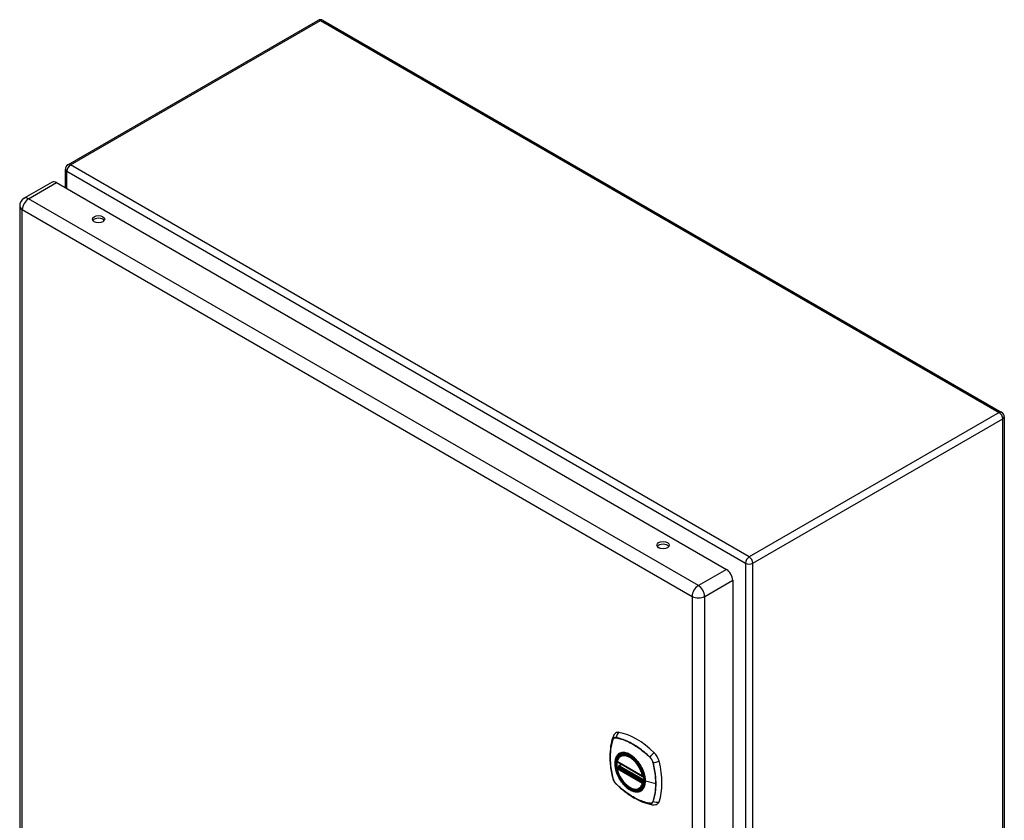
# Model space of a CAD drawing. Header units: inches. Extents: x 0 to 107, y -11 to 56.
# Tile 2 of 2: x 91 to 107, y 42 to 56. Entities that reach past the tile are written whole.
import ezdxf

# ---------------------------------------------------------------- set-up
doc = ezdxf.new("R2010")
doc.units = ezdxf.units.IN
doc.header["$MEASUREMENT"] = 0
doc.layers.add('Visible Edges(ANSI)', color=7, linetype='Continuous', lineweight=25)
doc.layers.add('Visible Tangent Edges(ANSI)', color=7, linetype='Continuous', lineweight=25)

msp = doc.modelspace()

# ---------------------------------------------------------------- linework, layer by layer
at = {"layer": 'Visible Edges(ANSI)'}
for p, q in [((91.567, 53.143), (95.691, 55.524)), ((95.775, 55.524), (106.97, 49.06)), ((91.525, 52.765), (91.525, 53.07)), ((91.307, 52.857), (90.844, 52.59)), ((91.38, 52.849), (102.429, 46.47)), ((90.771, 52.463), (90.771, 36.532)), ((107.012, 48.988), (107.012, 32.795)), ((102.532, 46.291), (102.532, 30.361)), ((100.687, 43.399), (100.705, 43.409)), ((100.631, 43.295), (101.045, 43.056)), ((100.631, 43.2), (100.645, 43.208)), ((100.65, 43.22), (100.65, 43.222)), ((100.656, 43.234), (100.697, 43.257)), ((101.057, 43.056), (101.06, 43.059)), ((101, 42.857), (101.018, 42.867))]:
    msp.add_line(p, q, dxfattribs=at)
at = {"layer": 'Visible Edges(ANSI)', "flags": 128}
for points in [[(100.558, 43.708), (100.546, 43.672), (100.535, 43.634), (100.526, 43.595), (100.519, 43.555), (100.514, 43.515), (100.51, 43.473), (100.508, 43.431), (100.507, 43.389), (100.508, 43.345), (100.51, 43.301), (100.514, 43.257), (100.519, 43.212), (100.526, 43.167), (100.534, 43.121), (100.543, 43.075), (100.554, 43.029)], [(100.601, 43.771), (100.593, 43.764), (100.586, 43.756), (100.574, 43.741), (100.564, 43.724), (100.558, 43.708)], [(100.625, 43.308), (100.63, 43.323), (100.635, 43.337), (100.641, 43.35), (100.648, 43.362), (100.657, 43.373), (100.666, 43.383), (100.676, 43.392), (100.687, 43.399)], [(100.645, 43.208), (100.647, 43.21), (100.649, 43.213), (100.65, 43.217), (100.65, 43.22)], [(100.947, 43.323), (100.966, 43.301), (100.983, 43.277), (101, 43.253), (101.016, 43.227), (101.03, 43.201), (101.043, 43.174), (101.054, 43.147), (101.064, 43.12)], [(101, 42.857), (100.989, 42.851), (100.977, 42.847), (100.964, 42.844), (100.951, 42.842), (100.937, 42.841), (100.923, 42.842), (100.909, 42.844), (100.895, 42.848), (100.88, 42.852), (100.865, 42.858), (100.851, 42.865), (100.836, 42.873), (100.821, 42.882), (100.807, 42.893), (100.792, 42.904), (100.778, 42.916), (100.765, 42.929), (100.751, 42.943), (100.738, 42.957), (100.725, 42.973), (100.713, 42.989), (100.702, 43.005), (100.691, 43.023), (100.68, 43.04), (100.671, 43.058), (100.662, 43.076), (100.654, 43.095), (100.646, 43.113), (100.64, 43.132), (100.634, 43.151), (100.629, 43.169), (100.625, 43.188)], [(100.554, 43.029), (100.559, 43.014), (100.564, 43), (100.57, 42.987), (100.577, 42.974), (100.585, 42.962), (100.593, 42.95), (100.603, 42.938), (100.613, 42.927)], [(100.613, 42.927), (100.648, 42.895), (100.683, 42.863), (100.718, 42.833), (100.754, 42.805), (100.79, 42.778), (100.827, 42.753), (100.864, 42.729), (100.901, 42.706), (100.938, 42.686), (100.976, 42.667), (101.014, 42.649), (101.051, 42.634), (101.089, 42.62), (101.127, 42.608), (101.165, 42.598), (101.203, 42.59)], [(101.203, 42.59), (101.22, 42.588), (101.239, 42.588), (101.259, 42.591), (101.269, 42.593), (101.279, 42.596)]]:
    msp.add_lwpolyline(points, dxfattribs=at)
at = {"layer": 'Visible Edges(ANSI)'}
for centre, radius, start, end in [((95.733, 55.451), 0.084, 60, 120), ((91.609, 53.07), 0.084, 120, 180), ((90.917, 52.463), 0.146, 120, 180), ((106.928, 48.988), 0.084, 0, 60), ((100.637, 43.306), 0.0118, 166.5554, 240), ((100.662, 43.224), 0.0118, 120, 187.8283), ((100.637, 43.19), 0.0118, 120, 190.611), ((101.051, 43.067), 0.0118, 240, 300)]:
    msp.add_arc(centre, radius, start, end, dxfattribs=at)
for centre, major_axis, start_param, end_param in [((91.38, 52.73), (-0.073, 0.126), 5.497787, 6.283185), ((92.072, 52.202), (0.102, 0), 0.378178, 2.763414), ((101.383, 46.826), (0.102, 0), 0.378178, 2.763414), ((102.429, 46.351), (0.073, -0.126), 0.785398, 2.356194), ((100.698, 43.623), (-0.089, 0.153), 5.825423, 6.381985), ((100.948, 42.626), (-0.64, 1.108), 5.170151, 5.825423), ((100.844, 43.128), (-0.157, 0.273), 5.505569, 6.748139), ((101.199, 43.333), (0.089, -0.153), 1.113034, 2.028558), ((100.844, 43.128), (-0.157, 0.273), 0.591177, 1.011803), ((100.461, 43.47), (-0.64, 1.108), 3.599355, 4.254627), ((100.844, 43.128), (0.157, -0.273), 5.818232, 7.060801), ((101.199, 42.754), (0.089, -0.153), 6.184386, 6.740947)]:
    msp.add_ellipse(centre, major_axis=major_axis, ratio=0.57735, start_param=start_param, end_param=end_param, dxfattribs=at)
for centre, major_axis in [((92.072, 52.245), (0.102, 0)), ((101.383, 46.87), (0.102, 0)), ((100.84, 43.126), (-0.16, 0.277))]:
    msp.add_ellipse(centre, major_axis=major_axis, ratio=0.57735, dxfattribs=at)
at = {"layer": 'Visible Tangent Edges(ANSI)'}
for p, q in [((91.609, 53.139), (95.733, 55.52)), ((95.733, 55.52), (106.928, 49.056)), ((102.804, 46.675), (91.609, 53.139)), ((91.55, 52.751), (91.55, 53.036)), ((91.55, 53.036), (102.745, 46.573)), ((90.917, 52.582), (91.38, 52.849)), ((101.966, 46.203), (90.917, 52.582)), ((90.814, 52.403), (101.863, 46.024)), ((90.814, 36.473), (90.814, 52.403)), ((106.928, 49.056), (102.804, 46.675)), ((102.864, 46.573), (106.988, 48.953)), ((106.988, 32.761), (106.988, 48.953)), ((101.328, 46.82), (101.298, 46.838)), ((102.429, 46.47), (101.966, 46.203)), ((102.745, 46.573), (102.745, 46.507)), ((102.745, 46.507), (102.745, 30.38)), ((102.864, 30.38), (102.864, 46.573)), ((102.07, 46.024), (102.532, 46.291)), ((101.863, 46.024), (101.863, 30.094)), ((102.07, 30.094), (102.07, 46.024)), ((100.609, 43.693), (100.61, 43.693)), ((100.558, 43.663), (100.558, 43.664)), ((101.164, 43.373), (101.164, 43.373)), ((101.042, 43.062), (100.628, 43.301)), ((100.637, 43.199), (100.648, 43.206)), ((100.648, 43.206), (101.062, 42.967)), ((101.066, 42.982), (100.656, 43.219)), ((100.662, 43.233), (100.7, 43.255)), ((101.066, 43), (100.662, 43.233)), ((101.216, 43.283), (101.216, 43.283)), ((100.628, 43.185), (101.042, 42.946)), ((101.051, 42.96), (100.637, 43.199)), ((101.059, 43.064), (101.059, 43.064)), ((100.558, 43.023), (100.558, 43.023)), ((100.61, 42.933), (100.609, 42.933)), ((101.062, 42.967), (101.051, 42.96)), ((101.059, 42.944), (101.061, 42.945)), ((101.262, 42.936), (101.092, 42.98)), ((101.164, 42.613), (101.164, 42.613)), ((101.216, 42.643), (101.216, 42.643))]:
    msp.add_line(p, q, dxfattribs=at)
at = {"layer": 'Visible Tangent Edges(ANSI)', "flags": 128}
for points in [[(100.61, 43.696), (100.607, 43.696), (100.604, 43.697), (100.601, 43.697), (100.598, 43.697), (100.595, 43.697), (100.592, 43.696), (100.59, 43.696), (100.587, 43.695), (100.584, 43.695), (100.582, 43.694), (100.579, 43.693), (100.577, 43.691), (100.575, 43.69), (100.573, 43.688), (100.571, 43.687), (100.569, 43.685), (100.567, 43.683), (100.565, 43.681), (100.564, 43.678), (100.562, 43.676), (100.561, 43.674), (100.559, 43.671), (100.558, 43.668), (100.557, 43.665)], [(100.558, 43.664), (100.559, 43.666), (100.56, 43.669), (100.561, 43.672), (100.563, 43.674), (100.564, 43.676), (100.566, 43.678), (100.568, 43.681), (100.569, 43.682), (100.571, 43.684), (100.573, 43.686), (100.575, 43.687), (100.578, 43.689), (100.58, 43.69), (100.582, 43.691), (100.585, 43.692), (100.587, 43.693), (100.59, 43.693), (100.592, 43.694), (100.595, 43.694), (100.598, 43.694), (100.601, 43.694), (100.604, 43.694), (100.607, 43.694), (100.609, 43.693)], [(101.166, 43.375), (101.143, 43.396), (101.12, 43.417), (101.098, 43.437), (101.075, 43.456), (101.051, 43.475), (101.028, 43.494), (101.005, 43.511), (100.981, 43.528), (100.958, 43.544), (100.934, 43.56), (100.91, 43.574), (100.887, 43.588), (100.863, 43.601), (100.84, 43.614), (100.816, 43.626), (100.793, 43.637), (100.77, 43.647), (100.746, 43.656), (100.723, 43.665), (100.7, 43.673), (100.677, 43.68), (100.655, 43.686), (100.632, 43.691), (100.61, 43.696)], [(100.61, 43.693), (100.632, 43.689), (100.655, 43.684), (100.677, 43.677), (100.7, 43.671), (100.723, 43.663), (100.746, 43.654), (100.769, 43.645), (100.793, 43.635), (100.816, 43.624), (100.84, 43.612), (100.863, 43.6), (100.886, 43.587), (100.91, 43.573), (100.933, 43.558), (100.957, 43.543), (100.98, 43.527), (101.004, 43.51), (101.027, 43.492), (101.05, 43.474), (101.074, 43.455), (101.097, 43.435), (101.119, 43.415), (101.142, 43.395), (101.164, 43.373)], [(100.557, 43.665), (100.55, 43.644), (100.543, 43.621), (100.537, 43.598), (100.532, 43.575), (100.527, 43.551), (100.523, 43.526), (100.519, 43.501), (100.516, 43.476), (100.514, 43.45), (100.512, 43.424), (100.511, 43.397), (100.511, 43.37), (100.511, 43.343), (100.512, 43.315), (100.514, 43.287), (100.516, 43.259), (100.519, 43.23), (100.523, 43.201), (100.527, 43.172), (100.532, 43.143), (100.537, 43.113), (100.543, 43.083), (100.55, 43.053), (100.557, 43.023)], [(100.558, 43.023), (100.55, 43.053), (100.544, 43.083), (100.538, 43.113), (100.532, 43.142), (100.527, 43.171), (100.523, 43.2), (100.52, 43.229), (100.517, 43.258), (100.515, 43.286), (100.513, 43.314), (100.512, 43.342), (100.512, 43.369), (100.512, 43.396), (100.513, 43.423), (100.515, 43.449), (100.517, 43.475), (100.52, 43.5), (100.523, 43.525), (100.527, 43.549), (100.532, 43.573), (100.538, 43.597), (100.544, 43.619), (100.55, 43.642), (100.558, 43.663)], [(100.645, 43.423), (100.636, 43.415), (100.628, 43.406), (100.62, 43.396), (100.613, 43.386), (100.607, 43.374), (100.602, 43.361), (100.597, 43.348), (100.593, 43.334), (100.591, 43.319), (100.588, 43.304), (100.587, 43.288), (100.587, 43.271), (100.587, 43.254), (100.588, 43.237), (100.591, 43.219), (100.594, 43.201), (100.597, 43.182), (100.602, 43.163), (100.607, 43.145), (100.613, 43.126), (100.62, 43.107), (100.628, 43.089), (100.636, 43.07), (100.645, 43.052)], [(101.089, 42.982), (101.083, 42.924), (101.066, 42.875), (101.039, 42.838), (101.002, 42.814), (100.958, 42.804), (100.909, 42.81), (100.856, 42.829), (100.803, 42.863), (100.751, 42.908), (100.703, 42.964), (100.662, 43.026), (100.629, 43.094), (100.606, 43.163), (100.593, 43.23), (100.591, 43.293), (100.601, 43.347), (100.622, 43.392), (100.653, 43.424), (100.693, 43.443), (100.739, 43.447), (100.79, 43.436), (100.843, 43.411), (100.896, 43.373), (100.947, 43.323)], [(100.678, 43.442), (100.676, 43.442), (100.675, 43.441), (100.673, 43.441), (100.672, 43.44), (100.671, 43.439), (100.669, 43.439), (100.668, 43.438), (100.666, 43.437), (100.665, 43.437), (100.663, 43.436), (100.662, 43.435), (100.661, 43.434), (100.659, 43.433), (100.658, 43.433), (100.656, 43.432), (100.655, 43.431), (100.654, 43.43), (100.652, 43.429), (100.651, 43.428), (100.65, 43.427), (100.649, 43.426), (100.647, 43.425), (100.646, 43.424), (100.645, 43.423)], [(101, 43.257), (100.988, 43.274), (100.977, 43.29), (100.964, 43.306), (100.951, 43.321), (100.938, 43.336), (100.925, 43.35), (100.911, 43.363), (100.897, 43.376), (100.883, 43.387), (100.868, 43.398), (100.854, 43.408), (100.839, 43.417), (100.825, 43.425), (100.81, 43.432), (100.796, 43.438), (100.781, 43.442), (100.767, 43.446), (100.753, 43.449), (100.74, 43.451), (100.727, 43.451), (100.714, 43.451), (100.701, 43.449), (100.689, 43.446), (100.678, 43.442)], [(101.164, 43.373), (101.167, 43.37), (101.17, 43.367), (101.173, 43.364), (101.176, 43.361), (101.179, 43.357), (101.181, 43.354), (101.184, 43.35), (101.187, 43.347), (101.189, 43.343), (101.192, 43.339), (101.194, 43.335), (101.196, 43.332), (101.198, 43.328), (101.2, 43.324), (101.203, 43.32), (101.204, 43.316), (101.206, 43.312), (101.208, 43.308), (101.21, 43.304), (101.211, 43.3), (101.213, 43.296), (101.214, 43.292), (101.215, 43.287), (101.216, 43.283)], [(101.218, 43.284), (101.217, 43.288), (101.216, 43.292), (101.215, 43.296), (101.213, 43.3), (101.212, 43.304), (101.21, 43.308), (101.208, 43.313), (101.207, 43.317), (101.205, 43.321), (101.203, 43.325), (101.2, 43.329), (101.198, 43.333), (101.196, 43.337), (101.193, 43.341), (101.191, 43.344), (101.188, 43.348), (101.186, 43.352), (101.183, 43.355), (101.18, 43.359), (101.177, 43.362), (101.175, 43.365), (101.172, 43.369), (101.169, 43.372), (101.166, 43.375)], [(100.645, 43.208), (100.645, 43.208), (100.645, 43.208), (100.645, 43.208), (100.645, 43.208), (100.645, 43.208), (100.645, 43.208), (100.645, 43.208), (100.645, 43.208), (100.645, 43.208), (100.645, 43.208), (100.645, 43.208), (100.645, 43.208), (100.645, 43.208), (100.645, 43.208), (100.645, 43.208), (100.645, 43.208), (100.645, 43.208), (100.645, 43.208), (100.645, 43.208), (100.645, 43.208), (100.645, 43.208), (100.645, 43.208), (100.645, 43.208), (100.645, 43.208)], [(100.645, 43.208), (100.645, 43.208), (100.645, 43.208), (100.645, 43.208), (100.645, 43.208), (100.645, 43.208), (100.645, 43.208), (100.645, 43.208), (100.645, 43.207), (100.645, 43.207), (100.645, 43.207), (100.645, 43.207), (100.645, 43.207), (100.645, 43.207), (100.645, 43.207), (100.645, 43.207), (100.645, 43.207), (100.646, 43.207), (100.646, 43.207), (100.646, 43.207), (100.646, 43.207), (100.646, 43.207), (100.646, 43.207), (100.647, 43.207), (100.647, 43.207)], [(100.647, 43.207), (100.647, 43.207), (100.647, 43.207), (100.647, 43.207), (100.647, 43.206), (100.647, 43.206), (100.647, 43.206), (100.647, 43.206), (100.647, 43.206), (100.647, 43.206), (100.647, 43.206), (100.647, 43.206), (100.647, 43.206), (100.648, 43.206), (100.648, 43.206), (100.648, 43.206), (100.648, 43.206), (100.648, 43.206), (100.648, 43.206), (100.648, 43.206), (100.648, 43.206), (100.648, 43.206), (100.648, 43.206), (100.648, 43.206), (100.648, 43.206)], [(100.65, 43.221), (100.65, 43.221), (100.65, 43.221), (100.65, 43.221), (100.65, 43.221), (100.65, 43.221), (100.65, 43.221), (100.65, 43.221), (100.65, 43.221), (100.65, 43.22), (100.65, 43.22), (100.65, 43.22), (100.65, 43.22), (100.65, 43.22), (100.65, 43.22), (100.65, 43.22), (100.65, 43.22), (100.65, 43.22), (100.65, 43.22), (100.65, 43.22), (100.65, 43.22), (100.65, 43.22), (100.65, 43.22), (100.65, 43.22), (100.65, 43.22)], [(100.654, 43.22), (100.653, 43.22), (100.653, 43.22), (100.653, 43.22), (100.653, 43.221), (100.653, 43.221), (100.652, 43.221), (100.652, 43.221), (100.652, 43.221), (100.652, 43.221), (100.652, 43.221), (100.652, 43.221), (100.652, 43.221), (100.651, 43.221), (100.651, 43.221), (100.651, 43.221), (100.651, 43.221), (100.651, 43.221), (100.651, 43.221), (100.651, 43.221), (100.651, 43.221), (100.651, 43.221), (100.651, 43.221), (100.651, 43.221), (100.65, 43.221)], [(100.656, 43.219), (100.656, 43.219), (100.656, 43.219), (100.656, 43.219), (100.656, 43.219), (100.656, 43.219), (100.656, 43.219), (100.656, 43.219), (100.655, 43.219), (100.655, 43.219), (100.655, 43.219), (100.655, 43.219), (100.655, 43.22), (100.655, 43.22), (100.655, 43.22), (100.655, 43.22), (100.654, 43.22), (100.654, 43.22), (100.654, 43.22), (100.654, 43.22), (100.654, 43.22), (100.654, 43.22), (100.654, 43.22), (100.654, 43.22), (100.654, 43.22)], [(101.033, 43.199), (101.032, 43.202), (101.031, 43.204), (101.029, 43.206), (101.028, 43.209), (101.027, 43.211), (101.025, 43.214), (101.024, 43.216), (101.023, 43.219), (101.021, 43.221), (101.02, 43.223), (101.019, 43.226), (101.017, 43.228), (101.016, 43.231), (101.014, 43.233), (101.013, 43.235), (101.012, 43.238), (101.01, 43.24), (101.009, 43.243), (101.007, 43.245), (101.006, 43.247), (101.004, 43.25), (101.003, 43.252), (101.001, 43.254), (101, 43.257)], [(101.216, 43.283), (101.22, 43.268), (101.224, 43.253), (101.227, 43.238), (101.23, 43.223), (101.233, 43.208), (101.236, 43.194), (101.239, 43.179), (101.242, 43.164), (101.244, 43.149), (101.247, 43.135), (101.249, 43.12), (101.251, 43.105), (101.253, 43.091), (101.254, 43.077), (101.256, 43.062), (101.257, 43.048), (101.258, 43.034), (101.259, 43.019), (101.26, 43.005), (101.261, 42.991), (101.262, 42.978), (101.262, 42.964), (101.262, 42.95), (101.262, 42.936)], [(101.218, 42.642), (101.225, 42.663), (101.232, 42.686), (101.238, 42.708), (101.243, 42.732), (101.248, 42.756), (101.252, 42.78), (101.256, 42.805), (101.259, 42.831), (101.261, 42.857), (101.262, 42.883), (101.263, 42.91), (101.264, 42.937), (101.263, 42.964), (101.262, 42.992), (101.261, 43.02), (101.259, 43.048), (101.256, 43.077), (101.252, 43.106), (101.248, 43.135), (101.243, 43.164), (101.238, 43.194), (101.232, 43.224), (101.225, 43.254), (101.218, 43.284)], [(100.645, 43.052), (100.646, 43.049), (100.647, 43.047), (100.649, 43.044), (100.65, 43.042), (100.651, 43.039), (100.652, 43.037), (100.654, 43.034), (100.655, 43.032), (100.656, 43.03), (100.658, 43.027), (100.659, 43.025), (100.661, 43.022), (100.662, 43.02), (100.663, 43.018), (100.665, 43.015), (100.666, 43.013), (100.668, 43.01), (100.669, 43.008), (100.671, 43.006), (100.672, 43.003), (100.673, 43.001), (100.675, 42.999), (100.676, 42.996), (100.678, 42.994)], [(101.092, 42.98), (101.091, 42.988), (101.091, 42.997), (101.091, 43.005), (101.09, 43.014), (101.089, 43.023), (101.088, 43.032), (101.086, 43.041), (101.085, 43.05), (101.083, 43.06), (101.081, 43.069), (101.079, 43.078), (101.076, 43.087), (101.074, 43.097), (101.071, 43.106), (101.068, 43.115), (101.065, 43.125), (101.062, 43.134), (101.058, 43.143), (101.054, 43.153), (101.05, 43.162), (101.046, 43.171), (101.042, 43.181), (101.038, 43.19), (101.033, 43.199)], [(101.064, 43.12), (101.066, 43.114), (101.068, 43.108), (101.07, 43.102), (101.072, 43.096), (101.073, 43.09), (101.075, 43.084), (101.076, 43.078), (101.078, 43.072), (101.079, 43.067), (101.08, 43.061), (101.081, 43.055), (101.082, 43.049), (101.083, 43.043), (101.084, 43.038), (101.085, 43.032), (101.086, 43.026), (101.087, 43.02), (101.087, 43.015), (101.088, 43.009), (101.088, 43.004), (101.088, 42.998), (101.088, 42.993), (101.089, 42.987), (101.089, 42.982)], [(100.557, 43.023), (100.558, 43.019), (100.559, 43.015), (100.561, 43.011), (100.562, 43.007), (100.564, 43.003), (100.565, 42.999), (100.567, 42.994), (100.569, 42.99), (100.571, 42.986), (100.573, 42.982), (100.575, 42.978), (100.577, 42.974), (100.579, 42.97), (100.582, 42.966), (100.584, 42.963), (100.587, 42.959), (100.59, 42.955), (100.592, 42.952), (100.595, 42.948), (100.598, 42.945), (100.601, 42.942), (100.604, 42.938), (100.607, 42.935), (100.61, 42.932)], [(100.609, 42.933), (100.607, 42.936), (100.604, 42.939), (100.601, 42.942), (100.598, 42.946), (100.595, 42.949), (100.592, 42.952), (100.59, 42.956), (100.587, 42.96), (100.585, 42.963), (100.582, 42.967), (100.58, 42.971), (100.578, 42.975), (100.575, 42.978), (100.573, 42.982), (100.571, 42.986), (100.569, 42.99), (100.568, 42.994), (100.566, 42.998), (100.564, 43.002), (100.563, 43.006), (100.561, 43.011), (100.56, 43.015), (100.559, 43.019), (100.558, 43.023)], [(101.164, 42.613), (101.142, 42.617), (101.119, 42.623), (101.097, 42.629), (101.074, 42.636), (101.051, 42.643), (101.028, 42.652), (101.005, 42.661), (100.981, 42.671), (100.958, 42.682), (100.934, 42.694), (100.911, 42.706), (100.888, 42.719), (100.864, 42.733), (100.841, 42.748), (100.817, 42.763), (100.794, 42.78), (100.77, 42.796), (100.747, 42.814), (100.723, 42.832), (100.7, 42.851), (100.677, 42.871), (100.655, 42.891), (100.632, 42.912), (100.61, 42.933)], [(100.61, 42.932), (100.632, 42.911), (100.655, 42.89), (100.677, 42.87), (100.7, 42.85), (100.724, 42.832), (100.747, 42.813), (100.77, 42.796), (100.794, 42.779), (100.817, 42.763), (100.841, 42.747), (100.864, 42.733), (100.888, 42.719), (100.911, 42.705), (100.935, 42.693), (100.959, 42.681), (100.982, 42.67), (101.005, 42.66), (101.029, 42.651), (101.052, 42.642), (101.075, 42.634), (101.098, 42.627), (101.121, 42.621), (101.143, 42.616), (101.166, 42.611)], [(100.678, 42.994), (100.689, 42.977), (100.701, 42.961), (100.714, 42.945), (100.727, 42.929), (100.74, 42.915), (100.754, 42.901), (100.767, 42.888), (100.781, 42.875), (100.796, 42.864), (100.81, 42.853), (100.825, 42.843), (100.839, 42.834), (100.854, 42.826), (100.868, 42.819), (100.883, 42.813), (100.897, 42.809), (100.911, 42.805), (100.925, 42.802), (100.938, 42.8), (100.951, 42.8), (100.964, 42.8), (100.977, 42.802), (100.988, 42.805), (101, 42.808)], [(101.033, 42.827), (101.038, 42.831), (101.042, 42.836), (101.046, 42.84), (101.05, 42.845), (101.054, 42.849), (101.058, 42.855), (101.062, 42.86), (101.065, 42.865), (101.068, 42.871), (101.071, 42.877), (101.074, 42.883), (101.076, 42.89), (101.079, 42.896), (101.081, 42.903), (101.083, 42.91), (101.085, 42.917), (101.086, 42.924), (101.088, 42.932), (101.089, 42.94), (101.09, 42.947), (101.091, 42.955), (101.091, 42.963), (101.091, 42.972), (101.092, 42.98)], [(101.062, 42.967), (101.062, 42.967), (101.062, 42.967), (101.062, 42.967), (101.062, 42.967), (101.062, 42.967), (101.062, 42.967), (101.063, 42.967), (101.063, 42.967), (101.063, 42.967), (101.063, 42.967), (101.063, 42.967), (101.063, 42.966), (101.063, 42.966), (101.063, 42.966), (101.063, 42.966), (101.063, 42.966), (101.063, 42.966), (101.063, 42.966), (101.063, 42.966), (101.063, 42.966), (101.063, 42.966), (101.063, 42.966), (101.063, 42.966), (101.064, 42.966)], [(101.064, 42.966), (101.064, 42.966), (101.064, 42.966), (101.064, 42.966), (101.064, 42.966), (101.064, 42.966), (101.064, 42.966), (101.064, 42.966), (101.064, 42.966), (101.064, 42.966), (101.064, 42.966), (101.064, 42.966), (101.064, 42.966), (101.064, 42.966), (101.064, 42.966), (101.064, 42.966), (101.064, 42.966), (101.064, 42.966), (101.064, 42.965), (101.064, 42.965), (101.064, 42.965), (101.064, 42.965), (101.064, 42.965), (101.064, 42.965), (101.064, 42.965)], [(101.262, 42.936), (101.262, 42.923), (101.262, 42.91), (101.262, 42.896), (101.261, 42.883), (101.26, 42.87), (101.259, 42.857), (101.258, 42.844), (101.257, 42.831), (101.256, 42.818), (101.254, 42.806), (101.253, 42.793), (101.251, 42.781), (101.249, 42.769), (101.247, 42.756), (101.244, 42.744), (101.242, 42.733), (101.239, 42.721), (101.236, 42.709), (101.233, 42.698), (101.23, 42.687), (101.227, 42.675), (101.223, 42.664), (101.22, 42.654), (101.216, 42.643)], [(101, 42.808), (101.001, 42.809), (101.003, 42.809), (101.004, 42.81), (101.006, 42.811), (101.007, 42.811), (101.009, 42.812), (101.01, 42.813), (101.012, 42.813), (101.013, 42.814), (101.014, 42.815), (101.016, 42.816), (101.017, 42.816), (101.019, 42.817), (101.02, 42.818), (101.021, 42.819), (101.023, 42.82), (101.024, 42.821), (101.025, 42.822), (101.027, 42.823), (101.028, 42.823), (101.029, 42.824), (101.031, 42.825), (101.032, 42.826), (101.033, 42.827)], [(101.216, 42.643), (101.215, 42.64), (101.214, 42.637), (101.213, 42.635), (101.211, 42.632), (101.21, 42.63), (101.208, 42.628), (101.206, 42.626), (101.204, 42.624), (101.203, 42.622), (101.2, 42.62), (101.198, 42.619), (101.196, 42.617), (101.194, 42.616), (101.192, 42.615), (101.189, 42.614), (101.187, 42.613), (101.184, 42.613), (101.181, 42.612), (101.179, 42.612), (101.176, 42.612), (101.173, 42.612), (101.17, 42.612), (101.167, 42.612), (101.164, 42.613)], [(101.166, 42.611), (101.169, 42.611), (101.172, 42.61), (101.175, 42.61), (101.177, 42.61), (101.18, 42.61), (101.183, 42.611), (101.186, 42.611), (101.188, 42.612), (101.191, 42.612), (101.193, 42.613), (101.196, 42.614), (101.198, 42.616), (101.2, 42.617), (101.203, 42.619), (101.205, 42.62), (101.207, 42.622), (101.208, 42.624), (101.21, 42.626), (101.212, 42.628), (101.213, 42.631), (101.215, 42.633), (101.216, 42.636), (101.217, 42.639), (101.218, 42.642)]]:
    msp.add_lwpolyline(points, dxfattribs=at)
at = {"layer": 'Visible Tangent Edges(ANSI)'}
for centre, major_axis, ratio, start_param, end_param in [((95.733, 55.451), (-0.042, 0.0727), 0.57735, 5.497787, 6.283185), ((95.733, 55.451), (0.042, 0.0727), 0.57735, 0, 0.785398), ((91.609, 53.07), (0.042, 0.0727), 0.57735, 0.785398, 2.356194), ((91.609, 53.07), (-0.042, 0.0727), 0.57735, 5.497787, 6.283185), ((91.609, 53.07), (-0.084, 0), 0.57735, 0, 0.785398), ((90.917, 52.463), (-0.146, 0), 0.57735, 0, 0.785398), ((90.917, 52.463), (-0.073, -0.126), 0.57735, 3.926991, 5.497787), ((90.917, 52.463), (-0.073, 0.126), 0.57735, 5.497787, 6.283185), ((106.928, 48.988), (0.042, 0.0727), 0.57735, 0, 0.785398), ((106.928, 48.988), (0.042, -0.0727), 0.57735, 0.785398, 2.356194), ((106.928, 48.988), (0.084, 0), 0.57735, 5.497787, 6.283185), ((102.804, 46.607), (-0.042, -0.0727), 0.57735, 3.926991, 5.497787), ((102.804, 46.607), (0.042, -0.0727), 0.57735, 0.785398, 2.356194), ((102.804, 46.607), (0.084, 0), 0.57735, 3.926991, 5.497787), ((101.966, 46.084), (0.073, 0.126), 0.57735, 0.785398, 2.356194), ((101.966, 46.084), (-0.073, 0.126), 0.57735, 3.926991, 5.497787), ((101.966, 46.084), (-0.146, 0), 0.57735, 0.785398, 2.356194), ((100.669, 43.669), (-0.111, 0.039), 0.732433, 0, 0.489359), ((100.617, 43.695), (0.00187, 0.00966), 0.73228, 1.612785, 1.853431), ((100.695, 43.684), (-0.021, -0.116), 0.732433, 3.838794, 4.748151), ((100.566, 43.666), (0.00929, -0.00325), 0.728939, 3.628045, 3.868691), ((100.843, 43.128), (-0.173, 0.3), 0.57735, 5.055237, 10.652726), ((100.835, 43.123), (-0.151, 0.261), 0.57735, 4.164956, 6.830618), ((100.844, 43.128), (-0.156, 0.271), 0.57735, 5.015044, 6.283185), ((101.17, 43.375), (-0.00681, -0.0071), 0.362844, 5.090715, 5.331361), ((101.225, 43.379), (-0.0822, -0.0848), 0.360844, 4.183447, 5.092804), ((100.637, 43.306), (-0.0115, 0.0027), 0.697177, 0, 0.936254), ((100.637, 43.306), (-0.0059, -0.0102), 0.57735, 5.497787, 6.283185), ((100.639, 43.218), (0.0018, -0.0117), 0.983841, 0.332621, 1.648576), ((100.645, 43.217), (0.0039, 0.0112), 0.653911, 3.808835, 5.235416), ((100.648, 43.216), (0.0059, 0.0102), 0.57735, 3.926991, 5.335914), ((100.662, 43.224), (-0.0117, -0.0016), 0.470841, 0, 0.203742), ((100.662, 43.224), (-0.0059, -0.0102), 0.57735, 3.926991, 5.351326), ((100.662, 43.224), (-0.0059, 0.0102), 0.57735, 5.497787, 6.283185), ((101.221, 43.288), (-0.00956, -0.00235), 0.362844, 0.951824, 1.19247), ((101.251, 43.333), (-0.115, -0.029), 0.360844, 1.190381, 2.099738), ((100.637, 43.19), (-0.0116, -0.0022), 0.424984, 0, 0.691657), ((100.637, 43.19), (-0.0059, -0.0102), 0.57735, 3.926991, 5.497787), ((100.835, 43.123), (0.151, -0.261), 0.57735, 4.164956, 6.830618), ((100.637, 43.19), (-0.0059, 0.0102), 0.57735, 5.497787, 6.283185), ((100.844, 43.128), (-0.156, 0.271), 0.57735, 4.164956, 4.409734), ((101.051, 43.067), (-0.0116, -0.0022), 0.424984, 0.691657, 2.262454), ((101.051, 43.067), (-0.0059, -0.0102), 0.57735, 5.497787, 6.283185), ((101.051, 43.067), (0.0059, -0.0102), 0.57735, 0, 1.023363), ((100.669, 43.058), (-0.115, -0.029), 0.360844, 0, 0.144706), ((100.566, 43.026), (-0.00955, -0.00239), 0.366185, 0.145032, 0.385678), ((100.617, 42.939), (-0.00685, -0.00707), 0.366185, 5.897507, 6.138153), ((100.695, 43.012), (-0.0822, -0.0848), 0.360844, 6.13848, 6.283185), ((100.844, 43.128), (0.156, -0.271), 0.57735, 0, 0.547433), ((101.051, 42.951), (0.0059, 0.0102), 0.57735, 0.785398, 2.356194), ((101.051, 42.951), (0.0115, -0.0027), 0.697177, 4.077847, 5.648643), ((101.051, 42.951), (0.0059, -0.0102), 0.57735, 0.547433, 2.356194), ((101.062, 42.977), (-0.0059, -0.0102), 0.57735, 0.785398, 1.098876), ((101.065, 42.975), (-0.00748, -0.00914), 0.482831, 0.869292, 0.970218), ((101.093, 42.982), (-0.00492, 0), 0.57735, 0.141897, 1.156289), ((101.17, 42.619), (0.00183, 0.00967), 0.728939, 2.414494, 2.65514), ((101.225, 42.706), (-0.021, -0.116), 0.732433, 5.793826, 6.283185), ((101.221, 42.648), (-0.0093, 0.00321), 0.73228, 1.288161, 1.528808), ((101.251, 42.722), (-0.111, 0.039), 0.732433, 1.535035, 2.444392)]:
    msp.add_ellipse(centre, major_axis=major_axis, ratio=ratio, start_param=start_param, end_param=end_param, dxfattribs=at)
for centre, major_axis in [((100.843, 43.128), (0.171, -0.296)), ((100.84, 43.126), (-0.163, 0.282)), ((100.84, 43.126), (0.162, -0.281))]:
    msp.add_ellipse(centre, major_axis=major_axis, ratio=0.57735, dxfattribs=at)

doc.saveas('drawing.dxf')
